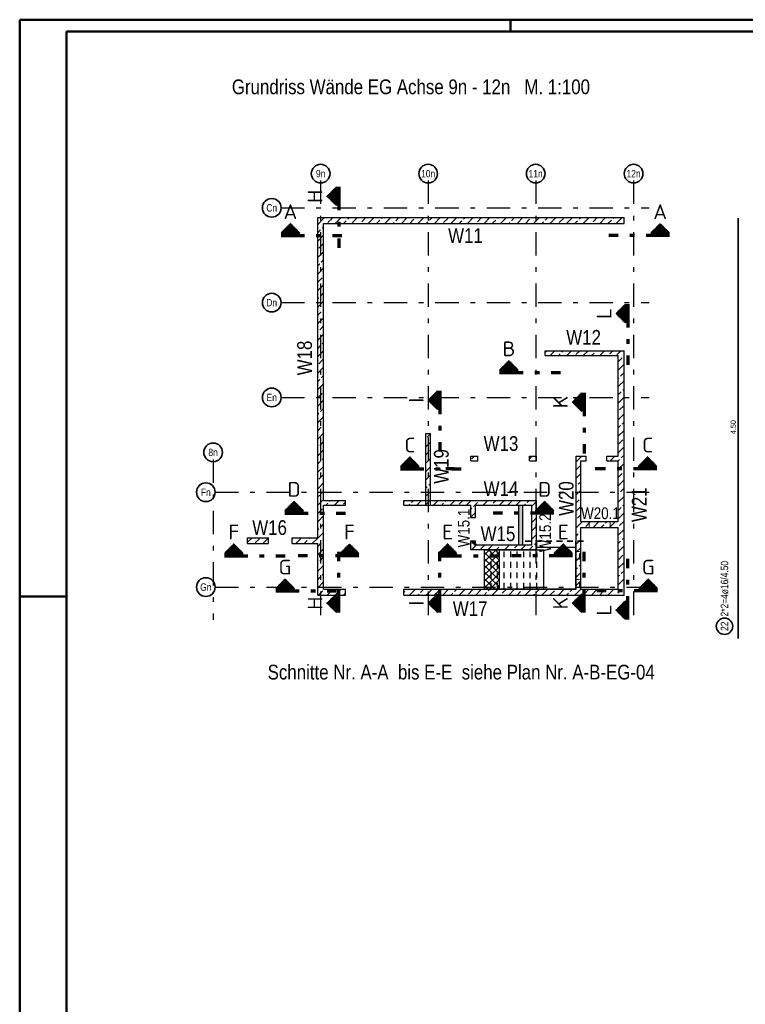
# Model space of a CAD drawing. Header units: millimetres. Extents: x -20 to 84, y 0 to 50.
# Tile 4 of 22: x 0 to 16, y 21 to 42. Entities that reach past the tile are written whole.
import ezdxf
from ezdxf.enums import TextEntityAlignment as Align

# ---------------------------------------------------------------- set-up
doc = ezdxf.new("R2010")
doc.units = ezdxf.units.MM
doc.linetypes.add('DASHDOTX2', pattern=[2, 1, -0.5, 0, -0.5])
doc.linetypes.add('HIDDEN', pattern=[0.375, 0.25, -0.125])
for name, color, linetype, lineweight in [('Achsen', 7, 'Continuous', 20), ('Bewehrung', 7, 'Continuous', 20), ('Schraffuren', 7, 'Continuous', 20)]:
    doc.layers.add(name, color=color, linetype=linetype, lineweight=lineweight)
doc.styles.add('Arial Narrow', font='ARIALN.TTF')
doc.styles.add('isocp', font='isocp', dxfattribs={"width": 1.1})
pattern_1 = [(0, (0, 0), (0, 0.02), [])]
pattern_2 = [(90, (0, 0), (-0.02, 1e-18), [])]
pattern_3 = [(45, (0, 0), (-0.1767767, 0.1767767), [0.125, -0.05]), (45, (-0.0884, 0.0884), (-0.1767767, 0.1767767), [])]

msp = doc.modelspace()

# ---------------------------------------------------------------- hatches: boundary and pattern name
at = {"lineweight": 50}
h = msp.add_hatch(dxfattribs=at)
h.set_pattern_fill('Mau', color=4, scale=0.01, angle=90, style=0, pattern_type=2)
h.set_pattern_definition(pattern_2)
h.paths.add_polyline_path([(6.775851, 38.468684), (6.575851, 38.268684), (6.775851, 38.068684)])
h = msp.add_hatch(dxfattribs=at)
h.set_pattern_fill('Mau', color=4, scale=0.01, style=0, pattern_type=2)
h.set_pattern_definition(pattern_1)
h.paths.add_polyline_path([(5.990585, 37.482417), (5.790585, 37.682417), (5.590585, 37.482417)])
h = msp.add_hatch(dxfattribs=at)
h.set_pattern_fill('Mau', color=4, scale=0.01, style=0, pattern_type=2)
h.set_pattern_definition(pattern_1)
h.paths.add_polyline_path([(13.900763, 37.482417), (13.700763, 37.682417), (13.500763, 37.482417)])
h = msp.add_hatch(dxfattribs=at)
h.set_pattern_fill('Mau', color=4, scale=0.01, angle=90, style=0, pattern_type=2)
h.set_pattern_definition(pattern_2)
h.paths.add_polyline_path([(12.957664, 35.958652), (12.757664, 35.758652), (12.957664, 35.558652)])
h = msp.add_hatch(dxfattribs=at)
h.set_pattern_fill('Mau', color=4, scale=0.01, style=0, pattern_type=2)
h.set_pattern_definition(pattern_1)
h.paths.add_polyline_path([(10.666946, 34.545362), (10.466946, 34.745362), (10.266946, 34.545362)])
h = msp.add_hatch(dxfattribs=at)
h.set_pattern_fill('Mau', color=4, scale=0.01, angle=90, style=0, pattern_type=2)
h.set_pattern_definition(pattern_2)
h.paths.add_polyline_path([(8.941193, 34.101187), (8.741193, 33.901187), (8.941193, 33.701187)])
h = msp.add_hatch(dxfattribs=at)
h.set_pattern_fill('Mau', color=4, scale=0.01, angle=90, style=0, pattern_type=2)
h.set_pattern_definition(pattern_2)
h.paths.add_polyline_path([(12.024646, 34.063117), (11.824646, 33.863117), (12.024646, 33.663117)])
h = msp.add_hatch(dxfattribs=at)
h.set_pattern_fill('Mau', color=4, scale=0.01, style=0, pattern_type=2)
h.set_pattern_definition(pattern_1)
h.paths.add_polyline_path([(8.546926, 32.484473), (8.346926, 32.684473), (8.146926, 32.484473)])
h = msp.add_hatch(dxfattribs=at)
h.set_pattern_fill('Mau', color=4, scale=0.01, style=0, pattern_type=2)
h.set_pattern_definition(pattern_1)
h.paths.add_polyline_path([(13.632446, 32.484473), (13.432446, 32.684473), (13.232446, 32.484473)])
h = msp.add_hatch(dxfattribs=at)
h.set_pattern_fill('Mau', color=4, scale=0.01, style=0, pattern_type=2)
h.set_pattern_definition(pattern_1)
h.paths.add_polyline_path([(6.068582, 31.534951), (5.868582, 31.734951), (5.668582, 31.534951)])
h = msp.add_hatch(dxfattribs=at)
h.set_pattern_fill('Mau', color=4, scale=0.01, style=0, pattern_type=2)
h.set_pattern_definition(pattern_1)
h.paths.add_polyline_path([(11.030021, 31.534951), (11.430021, 31.534951), (11.230021, 31.734951)])
h = msp.add_hatch(dxfattribs=at)
h.set_pattern_fill('Mau', color=4, scale=0.01, style=0, pattern_type=2)
h.set_pattern_definition(pattern_1)
h.paths.add_polyline_path([(4.779199, 30.622082), (4.579199, 30.822082), (4.379199, 30.622082)])
h = msp.add_hatch(dxfattribs=at)
h.set_pattern_fill('Mau', color=4, scale=0.01, style=0, pattern_type=2)
h.set_pattern_definition(pattern_1)
h.paths.add_polyline_path([(7.253803, 30.622082), (7.053803, 30.822082), (6.853803, 30.622082)])
h = msp.add_hatch(dxfattribs=at)
h.set_pattern_fill('Mau', color=4, scale=0.01, style=0, pattern_type=2)
h.set_pattern_definition(pattern_1)
h.paths.add_polyline_path([(9.354708, 30.622082), (9.154708, 30.822082), (8.954708, 30.622082)])
h = msp.add_hatch(dxfattribs=at)
h.set_pattern_fill('Mau', color=4, scale=0.01, style=0, pattern_type=2)
h.set_pattern_definition(pattern_1)
h.paths.add_polyline_path([(11.829312, 30.622082), (11.629312, 30.822082), (11.429312, 30.622082)])
h = msp.add_hatch(dxfattribs=at)
h.set_pattern_fill('Mau', color=4, scale=0.01, style=0, pattern_type=2)
h.set_pattern_definition(pattern_1)
h.paths.add_polyline_path([(5.876052, 29.870172), (5.676052, 30.070172), (5.476052, 29.870172)])
h = msp.add_hatch(dxfattribs=at)
h.set_pattern_fill('Mau', color=4, scale=0.01, style=0, pattern_type=2)
h.set_pattern_definition(pattern_1)
h.paths.add_polyline_path([(13.647198, 29.870172), (13.447198, 30.070172), (13.247198, 29.870172)])
h = msp.add_hatch(dxfattribs=at)
h.set_pattern_fill('Mau', color=4, scale=0.01, angle=90, style=0, pattern_type=2)
h.set_pattern_definition(pattern_2)
h.paths.add_polyline_path([(6.775851, 29.757104), (6.575851, 29.557104), (6.775851, 29.357104)])
h = msp.add_hatch(dxfattribs=at)
h.set_pattern_fill('Mau', color=4, scale=0.01, angle=90, style=0, pattern_type=2)
h.set_pattern_definition(pattern_2)
h.paths.add_polyline_path([(8.941193, 29.757104), (8.741193, 29.557104), (8.941193, 29.357104)])
h = msp.add_hatch(dxfattribs=at)
h.set_pattern_fill('Mau', color=4, scale=0.01, angle=90, style=0, pattern_type=2)
h.set_pattern_definition(pattern_2)
h.paths.add_polyline_path([(12.024646, 29.757104), (11.824646, 29.557104), (12.024646, 29.357104)])
h = msp.add_hatch(dxfattribs=at)
h.set_pattern_fill('Mau', color=4, scale=0.01, angle=90, style=0, pattern_type=2)
h.set_pattern_definition(pattern_2)
h.paths.add_polyline_path([(12.957664, 29.608662), (12.757664, 29.408662), (12.957664, 29.208662)])
at = {"layer": 'Schraffuren', "lineweight": 13}
h = msp.add_hatch(dxfattribs=at)
h.set_pattern_fill('bB', color=6, scale=0.01, angle=45, style=0, pattern_type=2)
h.set_pattern_definition(pattern_3)
h.paths.add_polyline_path([(6.500662, 37.811778), (6.500662, 29.73178), (6.375662, 29.73178), (6.375662, 37.811778)])
h = msp.add_hatch(dxfattribs=at)
h.set_pattern_fill('bB', color=6, scale=0.01, angle=45, style=0, pattern_type=2)
h.set_pattern_definition(pattern_3)
h.paths.add_polyline_path([(7.150662, 37.811778), (7.150662, 37.686778), (6.500662, 37.686778), (6.500662, 37.811778)])
h = msp.add_hatch(dxfattribs=at)
h.set_pattern_fill('bB', color=6, scale=0.01, angle=45, style=0, pattern_type=2)
h.set_pattern_definition(pattern_3)
h.paths.add_polyline_path([(12.928162, 37.686778), (7.150662, 37.686778), (7.150662, 37.811778), (12.928162, 37.811778)])
h = msp.add_hatch(dxfattribs=at)
h.set_pattern_fill('bB', color=6, scale=0.01, angle=45, style=0, pattern_type=2)
h.set_pattern_definition(pattern_3)
h.paths.add_polyline_path([(12.80325, 34.961775), (12.80325, 34.861773), (11.238869, 34.861773), (11.238869, 34.961773)])
h = msp.add_hatch(dxfattribs=at)
h.set_pattern_fill('bB', color=6, scale=0.01, angle=45, style=0, pattern_type=2)
h.set_pattern_definition(pattern_3)
h.paths.add_polyline_path([(12.92825, 29.73178), (12.80325, 29.85678), (12.80325, 34.961775), (12.92825, 34.961775)])
h = msp.add_hatch(dxfattribs=at)
h.set_pattern_fill('bB', color=6, scale=0.01, angle=45, style=0, pattern_type=2)
h.set_pattern_definition(pattern_3)
h.paths.add_polyline_path([(8.788165, 33.193094), (8.788165, 31.656781), (8.688165, 31.656781), (8.688165, 33.193094)])
h = msp.add_hatch(dxfattribs=at)
h.set_pattern_fill('bB', color=6, scale=0.01, angle=45, style=0, pattern_type=2)
h.set_pattern_definition(pattern_3)
h.paths.add_polyline_path([(9.803065, 32.706782), (9.803065, 32.606782), (9.653065, 32.606782), (9.653065, 32.706782)])
h = msp.add_hatch(dxfattribs=at)
h.set_pattern_fill('bB', color=6, scale=0.01, angle=45, style=0, pattern_type=2)
h.set_pattern_definition(pattern_3)
h.paths.add_polyline_path([(11.053069, 32.706782), (11.053069, 32.606782), (10.903069, 32.606782), (10.903069, 32.706782)])
h = msp.add_hatch(dxfattribs=at)
h.set_pattern_fill('bB', color=6, scale=0.01, angle=45, style=0, pattern_type=2)
h.set_pattern_definition(pattern_3)
h.paths.add_polyline_path([(12.11557, 32.606782), (11.903162, 32.606782), (11.903162, 32.706782), (12.11557, 32.706782)])
h = msp.add_hatch(dxfattribs=at)
h.set_pattern_fill('bB', color=6, scale=0.01, angle=45, style=0, pattern_type=2)
h.set_pattern_definition(pattern_3)
h.paths.add_polyline_path([(12.80325, 32.706782), (12.80325, 32.606782), (12.55807, 32.606782), (12.55807, 32.706782)])
h = msp.add_hatch(dxfattribs=at)
h.set_pattern_fill('bB', color=6, scale=0.01, angle=45, style=0, pattern_type=2)
h.set_pattern_definition(pattern_3)
h.paths.add_polyline_path([(12.003162, 32.606782), (12.003162, 29.85678), (11.903162, 29.85678), (11.903162, 32.606782)])
h = msp.add_hatch(dxfattribs=at)
h.set_pattern_fill('bB', color=6, scale=0.01, angle=45, style=0, pattern_type=2)
h.set_pattern_definition(pattern_3)
h.paths.add_polyline_path([(6.970662, 31.756781), (6.970662, 31.656781), (6.500662, 31.656781), (6.500662, 31.756781)])
h = msp.add_hatch(dxfattribs=at)
h.set_pattern_fill('bB', color=6, scale=0.01, angle=45, style=0, pattern_type=2)
h.set_pattern_definition(pattern_3)
h.paths.add_polyline_path([(8.220662, 31.756781), (11.053162, 31.756781), (10.953162, 31.656781), (8.220662, 31.656781)])
h = msp.add_hatch(dxfattribs=at)
h.set_pattern_fill('bB', color=6, scale=0.01, angle=45, style=0, pattern_type=2)
h.set_pattern_definition(pattern_3)
h.paths.add_polyline_path([(9.753162, 31.656781), (9.753162, 31.39428), (9.653162, 31.39428), (9.653162, 31.656781)])
at = {"layer": 'Schraffuren', "lineweight": 13, "true_color": 0xe6aeae}
msp.add_hatch(color=9, dxfattribs=at).paths.add_polyline_path([(10.765568, 31.656781), (10.765568, 30.80678), (10.678068, 30.80678), (10.678068, 31.656781)])
at = {"layer": 'Schraffuren', "lineweight": 13}
h = msp.add_hatch(dxfattribs=at)
h.set_pattern_fill('bB', color=6, scale=0.01, angle=45, style=0, pattern_type=2)
h.set_pattern_definition(pattern_3)
h.paths.add_polyline_path([(11.053162, 31.756781), (11.053162, 30.70678), (10.953162, 30.80678), (10.953162, 31.656781)])
h = msp.add_hatch(dxfattribs=at)
h.set_pattern_fill('bB', color=6, scale=0.01, angle=45, style=0, pattern_type=2)
h.set_pattern_definition(pattern_3)
h.paths.add_polyline_path([(12.80325, 31.305593), (12.80325, 31.180593), (12.003162, 31.180593), (12.003162, 31.305593)])
h = msp.add_hatch(dxfattribs=at)
h.set_pattern_fill('bB', color=6, scale=0.01, angle=45, style=0, pattern_type=2)
h.set_pattern_definition(pattern_3)
h.paths.add_polyline_path([(5.320409, 30.831778), (4.875659, 30.831778), (4.875659, 30.956778), (5.320409, 30.956778)])
h = msp.add_hatch(dxfattribs=at)
h.set_pattern_fill('bB', color=6, scale=0.01, angle=45, style=0, pattern_type=2)
h.set_pattern_definition(pattern_3)
h.paths.add_polyline_path([(6.375659, 30.831778), (5.825409, 30.831778), (5.825409, 30.956778), (6.375659, 30.956778)])
h = msp.add_hatch(dxfattribs=at)
h.set_pattern_fill('bB', color=6, scale=0.01, angle=45, style=0, pattern_type=2)
h.set_pattern_definition(pattern_3)
h.paths.add_polyline_path([(9.753162, 30.894278), (9.753162, 30.80678), (9.653162, 30.70678), (9.653162, 30.894278)])
h = msp.add_hatch(dxfattribs=at)
h.set_pattern_fill('bB', color=6, scale=0.01, angle=45, style=0, pattern_type=2)
h.set_pattern_definition(pattern_3)
h.paths.add_polyline_path([(11.053162, 30.70678), (9.653162, 30.70678), (9.753162, 30.80678), (10.953162, 30.80678)])
h = msp.add_hatch(dxfattribs=at)
h.set_pattern_fill('FT', color=6, scale=0.01, angle=45, style=0, pattern_type=2)
h.set_pattern_definition([(45, (0, 0), (-0.07071068, 0.07071068), []), (135, (0, 0), (-0.07071068, -0.07071068), [])])
h.paths.add_polyline_path([(10.262041, 30.69928), (10.262041, 29.86428), (9.943162, 29.86428), (9.943162, 30.69928)])
h = msp.add_hatch(dxfattribs=at)
h.set_pattern_fill('bB', color=6, scale=0.01, angle=45, style=0, pattern_type=2)
h.set_pattern_definition(pattern_3)
h.paths.add_polyline_path([(6.970662, 29.85678), (6.970662, 29.73178), (6.500662, 29.73178), (6.500662, 29.85678)])
h = msp.add_hatch(dxfattribs=at)
h.set_pattern_fill('bB', color=6, scale=0.01, angle=45, style=0, pattern_type=2)
h.set_pattern_definition(pattern_3)
h.paths.add_polyline_path([(12.80325, 29.85678), (12.92825, 29.73178), (8.220662, 29.73178), (8.220662, 29.85678)])

# ---------------------------------------------------------------- linework, layer by layer
at = {"color": 4, "linetype": 'Continuous', "lineweight": 50}
for p, q in [((82.5, 42.05), (0, 42.05)), ((0, 42.05), (0, 0)), ((82.25, 41.8), (1, 41.8)), ((1, 41.8), (1, 0.25))]:
    msp.add_line(p, q, dxfattribs=at)
at = {"color": 4, "linetype": 'Continuous', "lineweight": 50, "ltscale": 0.5}
for p, q in [((10.5, 42.05), (10.5, 41.8)), ((0, 29.7), (1, 29.7))]:
    msp.add_line(p, q, dxfattribs=at)
at = {"color": 2, "linetype": 'Continuous', "lineweight": 35}
for p, q in [((6.575851, 38.268684), (6.775851, 38.468684)), ((6.775851, 38.068684), (6.775851, 38.468684)), ((6.775851, 38.068684), (6.575851, 38.268684)), ((5.590585, 37.482417), (5.790585, 37.682417)), ((13.500763, 37.482417), (13.700763, 37.682417)), ((13.700763, 37.682417), (13.900763, 37.482417)), ((5.590585, 37.482417), (5.990585, 37.482417)), ((13.500763, 37.482417), (13.900763, 37.482417)), ((12.757664, 35.758652), (12.957664, 35.958652)), ((12.957664, 35.558652), (12.957664, 35.958652)), ((12.957664, 35.558652), (12.757664, 35.758652)), ((10.266946, 34.545362), (10.466946, 34.745362)), ((10.466946, 34.745362), (10.666946, 34.545362)), ((10.266946, 34.545362), (10.666946, 34.545362)), ((8.741193, 33.901187), (8.941193, 34.101187)), ((8.941193, 33.701187), (8.941193, 34.101187)), ((11.824646, 33.863117), (12.024646, 34.063117)), ((12.024646, 33.663117), (12.024646, 34.063117)), ((8.941193, 33.701187), (8.741193, 33.901187)), ((12.024646, 33.663117), (11.824646, 33.863117)), ((8.146926, 32.484473), (8.346926, 32.684473)), ((8.346926, 32.684473), (8.546926, 32.484473)), ((13.232446, 32.484473), (13.432446, 32.684473)), ((13.432446, 32.684473), (13.632446, 32.484473)), ((8.146926, 32.484473), (8.546926, 32.484473)), ((13.232446, 32.484473), (13.632446, 32.484473)), ((5.668582, 31.534951), (5.868582, 31.734951)), ((5.868582, 31.734951), (6.068582, 31.534951)), ((11.230021, 31.734951), (11.030021, 31.534951)), ((11.430021, 31.534951), (11.230021, 31.734951)), ((5.668582, 31.534951), (6.068582, 31.534951)), ((11.430021, 31.534951), (11.030021, 31.534951)), ((4.379199, 30.622082), (4.579199, 30.822082)), ((4.579199, 30.822082), (4.779199, 30.622082)), ((6.853803, 30.622082), (7.053803, 30.822082)), ((7.053803, 30.822082), (7.253803, 30.622082)), ((8.954708, 30.622082), (9.154708, 30.822082)), ((9.154708, 30.822082), (9.354708, 30.622082)), ((11.429312, 30.622082), (11.629312, 30.822082)), ((11.629312, 30.822082), (11.829312, 30.622082)), ((4.379199, 30.622082), (4.779199, 30.622082)), ((6.853803, 30.622082), (7.253803, 30.622082)), ((8.954708, 30.622082), (9.354708, 30.622082)), ((11.429312, 30.622082), (11.829312, 30.622082)), ((5.476052, 29.870172), (5.676052, 30.070172)), ((5.676052, 30.070172), (5.876052, 29.870172)), ((13.247198, 29.870172), (13.447198, 30.070172)), ((13.447198, 30.070172), (13.647198, 29.870172)), ((5.476052, 29.870172), (5.876052, 29.870172)), ((6.575851, 29.557104), (6.775851, 29.757104)), ((6.775851, 29.357104), (6.775851, 29.757104)), ((8.741193, 29.557104), (8.941193, 29.757104)), ((8.941193, 29.357104), (8.941193, 29.757104)), ((11.824646, 29.557104), (12.024646, 29.757104)), ((12.024646, 29.357104), (12.024646, 29.757104)), ((13.247198, 29.870172), (13.647198, 29.870172)), ((6.775851, 29.357104), (6.575851, 29.557104)), ((8.941193, 29.357104), (8.741193, 29.557104)), ((12.024646, 29.357104), (11.824646, 29.557104)), ((12.757664, 29.408662), (12.957664, 29.608662)), ((12.957664, 29.208662), (12.957664, 29.608662)), ((12.957664, 29.208662), (12.757664, 29.408662))]:
    msp.add_line(p, q, dxfattribs=at)
at = {"color": 1, "linetype": 'DASHDOTX2', "lineweight": 70, "ltscale": 0.5}
for p, q in [((6.825851, 38.468684), (6.825851, 37.168684)), ((5.590585, 37.432417), (6.890585, 37.432417)), ((13.900763, 37.432417), (12.600763, 37.432417)), ((13.007664, 35.958652), (13.007664, 34.658652)), ((10.266946, 34.495362), (11.566946, 34.495362)), ((8.991193, 34.101187), (8.991193, 32.801187)), ((12.074646, 34.063117), (12.074646, 32.763117)), ((8.146926, 32.434473), (9.446926, 32.434473)), ((9.294943, 32.434473), (9.11482, 32.434473)), ((13.632446, 32.434473), (12.311008, 32.434473)), ((5.668582, 31.484951), (6.968582, 31.484951)), ((11.430021, 31.484951), (10.130021, 31.484951)), ((4.379199, 30.572082), (5.679199, 30.572082)), ((7.253803, 30.572082), (5.953803, 30.572082)), ((6.825851, 29.357104), (6.825851, 30.657104)), ((8.954708, 30.572082), (10.254708, 30.572082)), ((8.991193, 29.357104), (8.991193, 30.657104)), ((11.829312, 30.572082), (10.529312, 30.572082)), ((12.074646, 29.357104), (12.074646, 30.657104)), ((13.007664, 29.208662), (13.007664, 30.508662)), ((5.476052, 29.820172), (6.776052, 29.820172)), ((13.647198, 29.820172), (12.347198, 29.820172))]:
    msp.add_line(p, q, dxfattribs=at)
at = {"color": 3, "linetype": 'DASHDOTX2', "lineweight": 25, "ltscale": 0.5}
for p, q in [((5.591328, 38.021778), (13.464509, 38.021778)), ((5.591328, 35.991778), (13.464509, 35.991778)), ((5.591328, 33.961778), (13.464509, 33.961778)), ((4.181805, 31.931778), (13.464509, 31.931778)), ((4.181805, 29.901778), (13.464509, 29.901778))]:
    msp.add_line(p, q, dxfattribs=at)
at = {"color": 2, "linetype": 'Continuous', "lineweight": 35, "ltscale": 0.5}
msp.add_line((15.371987, 37.800017), (15.371987, 28.800005), dxfattribs=at)
at = {"color": 3, "linetype": 'Continuous', "lineweight": 25}
for p, q in [((5.790585, 37.682417), (5.990585, 37.482417)), ((9.763668, 30.817484), (9.753162, 30.827796)), ((9.753162, 30.80678), (9.757092, 30.810784)), ((9.757092, 30.810784), (9.760522, 30.814278)), ((9.760522, 30.814278), (9.762831, 30.816631)), ((9.762831, 30.816631), (9.763668, 30.817484))]:
    msp.add_line(p, q, dxfattribs=at)
at = {"color": 3, "linetype": 'HIDDEN', "lineweight": 25, "ltscale": 0.5}
for p, q in [((9.685662, 30.873028), (9.689592, 30.877032)), ((9.742655, 30.796075), (9.685662, 30.852011)), ((9.689592, 30.877032), (9.693022, 30.880527)), ((9.693022, 30.880527), (9.695331, 30.88288)), ((9.695331, 30.88288), (9.696168, 30.883733)), ((9.753162, 30.827796), (9.696168, 30.883733)), ((9.742655, 30.796075), (9.743418, 30.796851)), ((9.743418, 30.796851), (9.745663, 30.799139)), ((9.745663, 30.799139), (9.74905, 30.80259)), ((9.74905, 30.80259), (9.753064, 30.806679)), ((9.753064, 30.806679), (9.753162, 30.80678))]:
    msp.add_line(p, q, dxfattribs=at)
at = {"color": 2, "linetype": 'HIDDEN', "lineweight": 35, "ltscale": 0.5}
msp.add_line((10.81057, 30.882426), (12.14557, 30.882426), dxfattribs=at)
at = {"color": 2, "linetype": 'Continuous', "lineweight": 35}
for centre in [(5.391328, 38.021778), (5.391328, 35.991778), (5.391328, 33.961778), (3.981805, 31.931778), (3.981805, 29.901778)]:
    msp.add_circle(centre, 0.2, dxfattribs=at)
at = {"color": 2, "linetype": 'Continuous', "lineweight": 35, "ltscale": 0.5}
msp.add_circle((15.077278, 29.061998), 0.175, dxfattribs=at)
at = {"layer": 'Achsen', "color": 3, "linetype": 'DASHDOTX2', "lineweight": 25, "ltscale": 0.5}
for p, q in [((6.438164, 38.603912), (6.438164, 29.197456)), ((8.738164, 38.603912), (8.738164, 29.197456)), ((11.038164, 38.603912), (11.038164, 29.197456)), ((13.133164, 38.603912), (13.133164, 29.197456)), ((4.138164, 32.636574), (4.138164, 29.197456))]:
    msp.add_line(p, q, dxfattribs=at)
at = {"layer": 'Achsen', "color": 3, "linetype": 'Continuous', "lineweight": 25}
for p, q in [((11.06057, 30.75889), (11.06057, 30.882426)), ((11.89557, 30.75889), (11.89557, 30.882426)), ((11.06057, 30.75178), (11.06057, 30.75889)), ((11.06057, 30.75889), (11.89557, 30.75889)), ((11.06057, 30.75178), (11.060662, 30.75178)), ((11.060662, 30.69928), (11.060662, 30.75178)), ((11.210126, 29.86428), (11.210126, 30.69928)), ((11.89557, 30.75178), (11.89557, 30.75889)), ((11.89557, 29.86428), (11.89557, 30.75178)), ((11.89557, 30.66578), (11.903162, 30.66578)), ((11.89557, 30.49778), (11.903162, 30.49778)), ((11.89557, 30.06578), (11.903162, 30.06578)), ((11.210126, 29.86428), (11.89557, 29.86428)), ((11.89557, 29.89778), (11.903162, 29.89778))]:
    msp.add_line(p, q, dxfattribs=at)
at = {"layer": 'Achsen', "color": 11, "linetype": 'Continuous', "lineweight": 25}
for p, q in [((10.262041, 30.69928), (11.210126, 30.69928)), ((10.262041, 29.86428), (11.210126, 29.86428))]:
    msp.add_line(p, q, dxfattribs=at)
at = {"layer": 'Achsen', "color": 2, "linetype": 'Continuous', "lineweight": 35}
for centre in [(6.438164, 38.753912), (8.738164, 38.753912), (11.038164, 38.753912), (13.133164, 38.753912), (4.138164, 32.786574)]:
    msp.add_circle(centre, 0.2, dxfattribs=at)
at = {"layer": 'Bewehrung', "color": 5, "linetype": 'HIDDEN', "lineweight": 18, "ltscale": 0.5}
for p, q in [((12.185662, 31.180593), (12.185662, 31.305593)), ((12.628162, 31.180593), (12.628162, 31.305593)), ((9.653162, 30.851778), (9.685662, 30.851778)), ((9.685662, 30.851778), (9.685662, 30.894278)), ((11.903162, 30.66578), (11.97807, 30.66578)), ((11.97807, 30.49778), (11.97807, 30.66578)), ((11.903162, 30.49778), (11.97807, 30.49778)), ((11.903162, 30.06578), (11.97807, 30.06578)), ((11.97807, 29.89778), (11.97807, 30.06578)), ((11.903162, 29.89778), (11.97807, 29.89778))]:
    msp.add_line(p, q, dxfattribs=at)
at = {"layer": 'Bewehrung', "color": 3, "linetype": 'HIDDEN', "lineweight": 25, "ltscale": 0.5}
for p, q in [((10.083162, 29.86428), (10.083162, 30.69928)), ((10.223162, 29.86428), (10.223162, 30.69928)), ((10.363162, 29.86428), (10.363162, 30.69928)), ((10.503162, 29.86428), (10.503162, 30.69928)), ((10.643162, 29.86428), (10.643162, 30.69928)), ((10.783162, 29.86428), (10.783162, 30.69928)), ((10.923162, 29.86428), (10.923162, 30.69928)), ((11.063162, 29.86428), (11.063162, 30.69928))]:
    msp.add_line(p, q, dxfattribs=at)
at = {"layer": 'Schraffuren', "color": 3, "linetype": 'Continuous', "lineweight": 25}
for p, q in [((6.375659, 30.956778), (6.375659, 37.811778)), ((6.375662, 37.811778), (6.500662, 37.811778)), ((6.500662, 37.811778), (7.150662, 37.811778)), ((7.150662, 37.811778), (12.928162, 37.811778)), ((12.928162, 37.686778), (12.928162, 37.811778)), ((6.500662, 31.756781), (6.500662, 37.686778)), ((6.500662, 37.686778), (7.150662, 37.686778)), ((7.150662, 37.686778), (12.928162, 37.686778)), ((11.238869, 34.961775), (12.80325, 34.961775)), ((11.238869, 34.861773), (11.238869, 34.961773)), ((11.238869, 34.861773), (12.80325, 34.861773)), ((12.80325, 34.961775), (12.92825, 34.961775)), ((12.80325, 32.706782), (12.80325, 34.861773)), ((12.92825, 29.73178), (12.92825, 34.961775)), ((8.688165, 31.656781), (8.688165, 33.193094)), ((8.688165, 33.193094), (8.788165, 33.193094)), ((8.788165, 31.656781), (8.788165, 33.193094)), ((9.653065, 32.606782), (9.653065, 32.706782)), ((9.653065, 32.706782), (9.803065, 32.706782)), ((9.803065, 32.606782), (9.803065, 32.706782)), ((10.903069, 32.606782), (10.903069, 32.706782)), ((10.903069, 32.706782), (11.053069, 32.706782)), ((11.053069, 32.606782), (11.053069, 32.706782)), ((11.903162, 32.606782), (11.903162, 32.706782)), ((11.903162, 32.706782), (12.11557, 32.706782)), ((12.11557, 32.606782), (12.11557, 32.706782)), ((12.55807, 32.606782), (12.55807, 32.706782)), ((12.55807, 32.706782), (12.80325, 32.706782)), ((9.653065, 32.606782), (9.803065, 32.606782)), ((10.903069, 32.606782), (11.053069, 32.606782)), ((11.903162, 29.85678), (11.903162, 32.606782)), ((12.003162, 31.305593), (12.003162, 32.606782)), ((12.003162, 32.606782), (12.11557, 32.606782)), ((12.55807, 32.606782), (12.80325, 32.606782)), ((12.80325, 31.305593), (12.80325, 32.606782)), ((6.500662, 31.756781), (6.970662, 31.756781)), ((6.500662, 29.85678), (6.500662, 31.656781)), ((6.500662, 31.656781), (6.970662, 31.656781)), ((6.970662, 31.656781), (6.970662, 31.756781)), ((8.220662, 31.656781), (8.220662, 31.756781)), ((8.220662, 31.756781), (11.053162, 31.756781)), ((8.220662, 31.656781), (9.653162, 31.656781)), ((9.653162, 31.39428), (9.653162, 31.656781)), ((9.753162, 31.39428), (9.753162, 31.656781)), ((9.753162, 31.656781), (10.953162, 31.656781)), ((10.678068, 30.80678), (10.678068, 31.656781)), ((10.765568, 30.80678), (10.765568, 31.656781)), ((10.953162, 30.80678), (10.953162, 31.656781)), ((11.053162, 30.70678), (11.053162, 31.756781)), ((9.653162, 31.39428), (9.753162, 31.39428)), ((12.003162, 31.305593), (12.80325, 31.305593)), ((12.003162, 29.85678), (12.003162, 31.180593)), ((12.003162, 31.180593), (12.80325, 31.180593)), ((12.80325, 29.85678), (12.80325, 31.180593)), ((4.875659, 30.831778), (4.875659, 30.956778)), ((4.875659, 30.956778), (5.320409, 30.956778)), ((4.875659, 30.831778), (5.320409, 30.831778)), ((5.320409, 30.831778), (5.320409, 30.956778)), ((5.825409, 30.831778), (5.825409, 30.956778)), ((5.825409, 30.956778), (6.375659, 30.956778)), ((5.825409, 30.831778), (6.375659, 30.831778)), ((6.375659, 29.73178), (6.375659, 30.831778)), ((9.653162, 30.70678), (9.653162, 30.894278)), ((9.653162, 30.894278), (9.753162, 30.894278)), ((9.753162, 30.80678), (9.753162, 30.894278)), ((9.753162, 30.80678), (10.953162, 30.80678)), ((9.653162, 30.70678), (11.053162, 30.70678)), ((9.943162, 29.86428), (9.943162, 30.69928)), ((9.943162, 30.69928), (10.262041, 30.69928)), ((10.262041, 29.86428), (10.262041, 30.69928)), ((6.375662, 29.73178), (6.500662, 29.73178)), ((6.500662, 29.85678), (6.970662, 29.85678)), ((6.500662, 29.73178), (6.970662, 29.73178)), ((6.970662, 29.73178), (6.970662, 29.85678)), ((8.220662, 29.73178), (8.220662, 29.85678)), ((8.220662, 29.85678), (11.903162, 29.85678)), ((8.220662, 29.73178), (12.92825, 29.73178)), ((9.943162, 29.86428), (10.262041, 29.86428)), ((12.003162, 29.85678), (12.80325, 29.85678))]:
    msp.add_line(p, q, dxfattribs=at)

# ---------------------------------------------------------------- texts
at = {"color": 1, "lineweight": 70, "style": 'Arial Narrow'}
for s, p in [('Grundriss Wände EG Achse 9n - 12n   M. 1:100', (4.538118, 40.455417)), ('W11', (9.165375, 37.269142)), ('W12', (11.692609, 35.090974)), ('W13', (9.925466, 32.81861)), ('W14', (9.925466, 31.852303)), ('W16', (4.974977, 31.018459)), ('W15', (9.861045, 30.885997)), ('W17', (9.264909, 29.282525)), ('Schnitte Nr. A-A  bis E-E  siehe Plan Nr. A-B-EG-04', (5.304101, 27.923512))]:
    msp.add_text(s, height=0.315, dxfattribs=at).set_placement(p)
at = {"color": 2, "lineweight": 35, "style": 'isocp', "width": 1.15}
for s, p in [('H', (6.475851, 38.268684)), ('L', (12.657664, 35.758652)), ('K', (11.724646, 33.863117)), ('I', (8.641193, 33.901187)), ('H', (6.475851, 29.557104)), ('I', (8.641193, 29.557104)), ('K', (11.724646, 29.557104)), ('L', (12.657664, 29.408662))]:
    msp.add_text(s, height=0.315, rotation=90, dxfattribs=at).set_placement(p, align=Align.CENTER)
at = {"color": 3, "lineweight": 25, "style": 'Arial Narrow'}
for s, p in [('Cn', (5.391328, 38.021778)), ('Dn', (5.391328, 35.991364)), ('En', (5.391328, 33.961364)), ('Fn', (3.981805, 31.931364)), ('Gn', (3.981805, 29.901364))]:
    msp.add_text(s, height=0.1575, dxfattribs=at).set_placement(p, align=Align.MIDDLE_CENTER)
at = {"color": 2, "lineweight": 35, "style": 'isocp', "width": 1.15}
for s, p in [('A', (5.790585, 37.782417)), ('A', (13.700763, 37.782417)), ('B', (10.466946, 34.845362)), ('C', (8.346926, 32.784473)), ('C', (13.432446, 32.784473)), ('D', (5.868582, 31.834951)), ('D', (11.230021, 31.834951)), ('F', (4.579199, 30.922082)), ('F', (7.053803, 30.922082)), ('E', (9.154708, 30.922082)), ('E', (11.629312, 30.922082)), ('G', (5.676052, 30.170172)), ('G', (13.447198, 30.170172))]:
    msp.add_text(s, height=0.315, dxfattribs=at).set_placement(p, align=Align.CENTER)
at = {"color": 1, "lineweight": 70, "style": 'Arial Narrow'}
for s, p in [('W18', (6.251358, 34.435708)), ('W19', (9.177159, 32.114671)), ('W20', (11.848812, 31.425812)), ('W21', (13.409892, 31.293804))]:
    msp.add_text(s, height=0.315, rotation=90, dxfattribs=at).set_placement(p)
at = {"color": 4, "lineweight": 50, "style": 'Arial Narrow'}
for s, p in [('W15.1', (9.623445, 30.751505)), ('W15.2', (11.366096, 30.648996))]:
    msp.add_text(s, height=0.25, rotation=90, dxfattribs=at).set_placement(p)
msp.add_text('W20.1', height=0.25, dxfattribs=at).set_placement((12.009566, 31.35775))
at = {"color": 3, "lineweight": 25, "insert": (15.209487, 33.176261), "char_height": 0.1125, "attachment_point": 1, "rotation": 90, "line_spacing_factor": 0.9, "style": 'Arial Narrow'}
msp.add_mtext('4.50', dxfattribs=at)
at = {"color": 2, "lineweight": 35, "char_height": 0.1575, "attachment_point": 1, "rotation": 90, "line_spacing_factor": 0.9, "style": 'Arial Narrow'}
for s, insert in [('2*2=4ø16/4.50', (14.998528, 29.271998)), ('22', (14.998528, 28.962773))]:
    msp.add_mtext(s, dxfattribs=dict(at, insert=insert))
at = {"layer": 'Achsen', "color": 3, "lineweight": 25, "style": 'Arial Narrow'}
for s, p in [('9n', (6.438164, 38.753912)), ('10n', (8.737364, 38.753912)), ('11n', (11.037364, 38.753912)), ('12n', (13.132364, 38.753912)), ('8n', (4.137364, 32.786574))]:
    msp.add_text(s, height=0.1575, dxfattribs=at).set_placement(p, align=Align.MIDDLE_CENTER)

doc.saveas('drawing.dxf')
